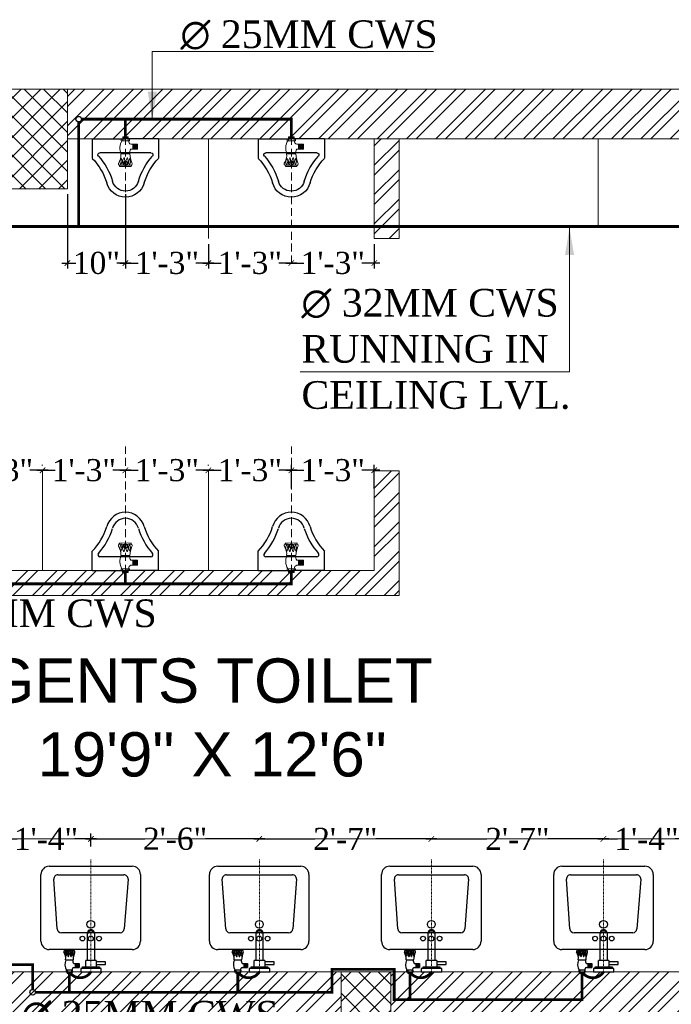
# Model space of a CAD drawing. Header units: inches. Extents: x 113025 to 158499, y 12149 to 30915.
# Tile 75 of 167: x 125739 to 125857, y 21437 to 21615. Entities that reach past the tile are written whole.
import ezdxf

# ---------------------------------------------------------------- set-up
doc = ezdxf.new("R2010")
doc.units = ezdxf.units.IN
doc.header["$MEASUREMENT"] = 0
doc.header["$PDMODE"] = 34
doc.linetypes.add('DASHED2', pattern=[0.375, 0.25, -0.125])
for name, color, linetype, lineweight in [('00-GRIDTEXT', 1, 'Continuous', 13), ('CENTER', 46, 'DASHED2', 9), ('KIT TEXT.', 5, 'Continuous', 5), ('PD_BRICK WALL_115', 134, 'Continuous', 30), ('PD_COLUMN', 2, 'Continuous', 60), ('PD_FIXTURE', 21, 'Continuous', 25), ('PD_HATCH', 45, 'Continuous', 9), ('PL. FICTURE', 4, 'Continuous', 25), ('PP-Domestic  Cold Water Supply', 5, 'Continuous', 25), ('PP-TEXT', 7, 'Continuous', 40), ('UAV', 140, 'Continuous', 5)]:
    doc.layers.add(name, color=color, linetype=linetype, lineweight=lineweight)
doc.layers.add('PD_025_TEXT', color=61, linetype='Continuous')
doc.layers.add('PP--DIM', color=7, linetype='Continuous')
doc.styles.add('ISO', font='isocp.shx', dxfattribs={"height": 250})
doc.styles.add('MtX_Times_New_Roman', font='times.ttf')
doc.styles.get("Standard").update_dxf_attribs({"font": 'arial.ttf', "height": 6})
doc.styles.add('style1', font='arial.ttf', dxfattribs={"height": 500})
doc.styles.add('TIMES NEW ROMAN', font='times.ttf')
doc.dimstyles.new('PP-DIM', dxfattribs={"dimtxt": 4, "dimasz": 1, "dimexe": 1, "dimexo": 1, "dimgap": 0.09, "dimtad": 0, "dimdec": 0, "dimzin": 0, "dimdsep": 46, "dimlunit": 4, "dimtxsty": 'TIMES NEW ROMAN', "dimblk": 'ARCHTICK', "dimcen": 0.09, "dimdle": 1, "dimclrd": 256, "dimclre": 256, "dimclrt": 256, "dimadec": 0, "dimazin": 0, "dimtfac": 1, "dimtdec": 4, "dimtofl": 0, "dimtmove": 1, "dimatfit": 3, "dimfxl": 1, "dimtolj": 1, "dimtzin": 0, "dimlwd": -1, "dimlwe": -1, "dimarcsym": 0})
pattern_1 = [(45, (26013.4692, 17879.387), (-2.65165043, 2.65165043), []), (45, (26015.237, 17879.387), (-2.65165043, 2.65165043), [])]
pattern_2 = [(45, (144327.2833, 25769.4912), (-1.767766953, 1.767766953), []), (135, (144327.2833, 25769.4912), (-1.767766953, -1.767766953), [])]

# ---------------------------------------------------------------- blocks, each defined once
blk = doc.blocks.new('LV')
at = {"color": 251}
for p, q in [((-254, 510.1), (254, 510.1)), ((-304.8, 50.8), (-304.8, 459.3)), ((-205.3, 127), (-226.3, 430.8)), ((-201, 458), (203.1, 458)), ((228.4, 430.6), (205.5, 126.8)), ((304.8, 459.3), (304.8, 50.8)), ((180.2, 103.5), (-180, 103.5)), ((254, 0), (-254, 0))]:
    blk.add_line(p, q, dxfattribs=at)
for centre, radius in [((0.4, 154.3), 23.6), ((-50.8, 67.2), 14.4), ((0, 67.2), 15.3), ((50.8, 67.2), 14.4)]:
    blk.add_circle(centre, radius, dxfattribs=at)
for centre, radius, start, end in [((-254, 459.3), 50.8, 90, 180), ((254, 459.3), 50.8, 0, 90), ((-201, 432.6), 25.4, 90, 184.20165), ((203.1, 432.6), 25.4, 355.41795, 90), ((-180, 128.9), 25.4, 184.20165, 270), ((180.2, 128.9), 25.4, 270, 355.41795), ((-254, 50.8), 50.8, 180, 270), ((254, 50.8), 50.8, 270, 0)]:
    blk.add_arc(centre, radius, start, end, dxfattribs=at)
blk = doc.blocks.new('A$C33087201')
at = {"color": 251}
for p, q in [((0, 289.6), (165, 289.6)), ((0, 289.6), (0, 193.2)), ((330, 289.6), (165, 289.6)), ((330, 289.6), (330, 193.2)), ((38.1, 220.9), (291.9, 220.9))]:
    blk.add_line(p, q, dxfattribs=at)
blk.add_circle((165, 168.2), 10.4, dxfattribs=at)
for centre, radius, start, end in [((38.1, 210.9), 10, 90, 221.8242), ((-215.7, -16.2), 330.6, 16.9059, 41.8242), ((545.7, -16.2), 330.6, 138.1758, 163.0941), ((291.9, 210.9), 10, 318.1758, 90), ((-215.7, -16.2), 300.6, 16.9059, 44.1446), ((545.7, -16.2), 300.6, 135.8554, 163.0941), ((164.8, 96.2), 96.2, 195.0681, 270.0943), ((164.8, 96.2), 66.2, 195.0681, 270.0943), ((165.2, 96.2), 66.2, 269.9057, 344.9319), ((165.2, 96.2), 96.2, 269.9057, 344.9319)]:
    blk.add_arc(centre, radius, start, end, dxfattribs=at)
blk = doc.blocks.new('A$C6E471120')
at = {"layer": 'KIT TEXT.', "color": 251, "char_height": 60.175, "attachment_point": 7, "style": 'ISO'}
for s, insert, width in [('\\pi300.49;{\\Fromans|c0;\\W0.8;WORK TABLE}', (-5067.8, -328.1, 488.6), 1050.284), ('\\pi325.49;{\\Fromans|c0;\\W0.8;WORK TABLE \\P\\pi370.19;WITH SINK}', (-834.1, -1717.7, 488.6), 1100.284), ('\\pi300.49;{\\Fromans|c0;\\W0.8;WORK TABLE}', (-5344.1, -1932.6, 488.6), 1050.284), ('\\pi300.49;{\\Fromans|c0;\\W0.8;WORK TABLE}', (-5344.1, -2682.9, 488.6), 1050.284), ('\\pi526.07;{\\Fromans|c0;\\W0.8; \\P\\pi263.59;CHEST FREEZER}', (-2320.9, -2768.6, 488.6), 1100.284), ('\\pi526.07;{\\Fromans|c0;\\W0.8; \\P\\pi263.59;CHEST FREEZER}', (-1182.6, -2768.6, 488.6), 1100.284)]:
    blk.add_mtext(s, dxfattribs=dict(at, insert=insert, width=width))
blk = doc.blocks.new('FIRST FLOOR PLAN 0')
at = {"layer": 'PD_HATCH', "lineweight": 5}
h = blk.add_hatch(dxfattribs=at)
h.set_pattern_fill('ANSI32', color=251, scale=10)
h.set_pattern_definition([(45, (-1110.15, -834.2493), (-2.65165, 2.65165), []), (45, (-1108.3824, -834.2493), (-2.65165, 2.65165), [])])
h.paths.add_polyline_path([(-1107, -791.5), (-1116, -791.5), (-1116, -873), (-1107, -873)])
h.paths.add_polyline_path([(-745.5, -939), (-915, -939), (-915, -948), (-745.5, -948)])
h.paths.add_polyline_path([(-561, -939), (-730.5, -939), (-730.5, -948), (-561, -948)])
h.paths.add_polyline_path([(-1107, -75), (-1116, -75), (-1116, -156.5), (-1107, -156.5)])
h.paths.add_polyline_path([(-1107, -171.5), (-1116, -171.5), (-1116, -311.5), (-1107, -311.5)])
h.paths.add_polyline_path([(-1107, -326.5), (-1116, -326.5), (-1116, -466.5), (-1107, -466.5)])
h.paths.add_polyline_path([(-1107, -481.5), (-1116, -481.5), (-1116, -621.5), (-1107, -621.5)])
h.paths.add_polyline_path([(-1107, -636.5), (-1116, -636.5), (-1116, -776.5), (-1107, -776.5)])
h.paths.add_polyline_path([(-15, 0), (-181.5, 0), (-181.5, -9), (-15, -9)])
h.paths.add_polyline_path([(-196.5, 0), (-361.5, 0), (-361.5, -9), (-196.5, -9)])
h.paths.add_polyline_path([(-376.5, 0), (-546, 0), (-546, -9), (-376.5, -9)])
h.paths.add_polyline_path([(-561, 0), (-730.5, 0), (-730.5, -9), (-561, -9)])
h.paths.add_polyline_path([(-930, 0), (-1041, 0), (-1041, -9), (-930, -9)])
h.paths.add_polyline_path([(-1056, 0), (-1116, 0), (-1116, -60), (-1107, -60), (-1107, -9), (-1056, -9)])
h.paths.add_polyline_path([(-1107, -888), (-1116, -888), (-1116, -948), (-1056, -948), (-1056, -939), (-1107, -939)])
h.paths.add_polyline_path([(-930, -939), (-1041, -939), (-1041, -948), (-930, -948)])
h.paths.add_polyline_path([(-521.25, -939), (-546, -939), (-546, -948), (-521.25, -948)])
h.paths.add_polyline_path([(-376.5, -939), (-401.25, -939), (-401.25, -948), (-376.5, -948)])
h.paths.add_polyline_path([(-339, -939), (-361.5, -939), (-361.5, -948), (-339, -948)])
h.paths.add_polyline_path([(-196.5, -939), (-219, -939), (-219, -948), (-196.5, -948)])
h.paths.add_polyline_path([(-159, -939), (-181.5, -939), (-181.5, -948), (-159, -948)])
h.paths.add_polyline_path([(-15, -939), (-39, -939), (-39, -948), (-15, -948)])
h.paths.add_polyline_path([(0, -930), (-9, -930)])
h.paths.add_polyline_path([(0, -791.5), (-9, -791.5), (-9, -930), (0, -930)])
h.paths.add_polyline_path([(0, -636.5), (-9, -636.5), (-9, -776.5), (0, -776.5)])
h.paths.add_polyline_path([(0, -326.5), (-9, -326.5), (-9, -621.5), (0, -621.5)])
h.paths.add_polyline_path([(0, -18), (-9, -18), (-9, -156.5), (0, -156.5)])
h.paths.add_polyline_path([(-18, -159.5), (-123, -159.5), (-123, -168.5), (-18, -168.5)])
h.paths.add_polyline_path([(-123, -171.5), (-132, -171.5), (-132, -249.5), (-123, -249.5)])
h.paths.add_polyline_path([(-132, -159.5), (-204, -159.5), (-204, -168.5), (-132, -168.5)])
h.paths.add_polyline_path([(-204, -171.5), (-213, -171.5), (-213, -249.5), (-204, -249.5)])
h.paths.add_polyline_path([(-213, -159.5), (-294, -159.5), (-294, -261.5), (-267, -261.5), (-267, -252.5), (-285, -252.5), (-285, -168.5), (-213, -168.5)])
h.paths.add_polyline_path([(-213, -252.5), (-231, -252.5), (-231, -261.5), (-213, -261.5)], flags=17)
h.paths.add_polyline_path([(-186, -252.5), (-204, -252.5), (-204, -261.5), (-186, -261.5)])
h.paths.add_polyline_path([(-132, -252.5), (-150, -252.5), (-150, -261.5), (-132, -261.5)])
h.paths.add_polyline_path([(-123, -261.5), (-132, -261.5), (-132, -324.5), (-123, -324.5)])
h.paths.add_polyline_path([(0, -310.5), (-9, -310.5), (-9, -311.5), (0, -311.5)])
h.paths.add_polyline_path([(0, -171.5), (-9, -171.5), (-9, -190.5), (0, -190.5)])
h.paths.add_polyline_path([(-878.25, -9), (-878.25, 0), (-915, 0), (-915, -9)])
h.paths.add_polyline_path([(-782.25, 0), (-782.25, -9), (-745.5, -9), (-745.5, 0)])
h = blk.add_hatch(dxfattribs=at)
h.set_pattern_fill('ANSI37', color=251, scale=20)
h.set_pattern_definition(pattern_2)
h.paths.add_polyline_path([(-181.5, 0), (-196.5, 0), (-196.5, -18), (-181.5, -18)])
h = blk.add_hatch(dxfattribs=at)
h.set_pattern_fill('ANSI32', color=251, scale=10)
h.set_pattern_definition(pattern_1)
h.paths.add_polyline_path([(-525, -9), (-531, -9), (-531, -45), (-525, -45)])
h.paths.add_polyline_path([(-525, -45), (-531, -45), (-531, -81), (-525, -81)])
h.paths.add_polyline_path([(-531, -81), (-531, -117), (-525, -117), (-525, -81)])
h.paths.add_polyline_path([(-525, -117), (-531, -117), (-531, -153), (-525, -153)])
h.paths.add_polyline_path([(-525, -153), (-531, -153), (-531, -189), (-525, -189)])
h.paths.add_polyline_path([(-525, -189), (-531, -189), (-531, -225), (-525, -225)])
h.paths.add_polyline_path([(-246, -9), (-255, -9), (-255, -98.5), (-259.5, -98.5), (-259.5, -103), (-255, -103), (-255, -113), (-246, -113)])
h.paths.add_polyline_path([(-327, -9), (-331.5, -9), (-331.5, -98.5), (-336, -98.5), (-336, -103), (-301.5, -103), (-301.5, -98.5), (-327, -98.5)])
h.paths.add_polyline_path([(-331.5, -27), (-334.5, -27), (-334.5, -31.5), (-331.5, -31.5)], flags=17)
h.paths.add_polyline_path([(-358.5, -27), (-361.5, -27), (-361.5, -18), (-366, -18), (-366, -27), (-376.5, -27), (-376.5, -31.5), (-358.5, -31.5)])
h.paths.add_polyline_path([(-412.5, -9), (-417, -9), (-417, -25), (-417, -31.5), (-412.5, -31.5), (-412.5, -27)])
h.paths.add_polyline_path([(-121.5, -9), (-126, -9), (-126, -27), (-121.5, -27)])
h = blk.add_hatch(dxfattribs=at)
h.set_pattern_fill('ANSI32', color=251, scale=10)
h.set_pattern_definition(pattern_1)
h.paths.add_polyline_path([(-193.5, -135.5), (-198, -135.5), (-198, -159.5), (-193.5, -159.5)])
h.paths.add_polyline_path([(-60, -121.87), (-69, -121.87), (-69, -159.5), (-64.5, -159.5), (-64.5, -126.37), (-60, -126.37)])
h.paths.add_polyline_path([(-9, -121.87), (-36, -121.87), (-36, -126.37), (-9, -126.37)])
h.paths.add_polyline_path([(-121.5, -69), (-126, -69), (-126, -87), (-246, -87), (-246, -91.5), (-121.5, -91.5)])
h = blk.add_hatch(dxfattribs=at)
h.set_pattern_fill('ANSI37', color=251, scale=20)
h.set_pattern_definition(pattern_2)
h.paths.add_polyline_path([(-123, -171.5), (-123, -159.5), (-132, -159.5), (-132, -171.5)])
h.paths.add_polyline_path([(-204, -171.5), (-204, -159.5), (-213, -159.5), (-213, -171.5)])
h.paths.add_polyline_path([(-204, -261.5), (-204, -249.5), (-213, -249.5), (-213, -261.5)])
h.paths.add_polyline_path([(-123, -249.5), (-132, -249.5), (-132, -261.5), (-123, -261.5)])
at = {"layer": 'PD_BRICK WALL_115', "color": 251, "lineweight": 5}
for p, q in [((0, 0), (-782.25, 0)), ((-15, -9), (-181.51, -9)), ((-126, -9), (-126, -27)), ((-121.5, -9), (-121.5, -27)), ((-126, -27), (-121.5, -27)), ((-126, -87), (-126, -69)), ((-126, -69), (-121.5, -69)), ((-121.5, -91.5), (-121.5, -69)), ((-246, -87), (-126, -87)), ((-246, -91.5), (-121.5, -91.5)), ((-18, -159.5), (-213, -159.5))]:
    blk.add_line(p, q, dxfattribs=at)
at = {"layer": 'PD_COLUMN', "color": 251, "lineweight": 5}
for points in [[(-181.5, -18), (-196.5, -18), (-196.5, 0), (-181.5, 0)], [(-123, -171.5), (-123, -159.5), (-132, -159.5), (-132, -171.5)]]:
    blk.add_lwpolyline(points, close=True, dxfattribs=at)
at = {"layer": 'PD_FIXTURE', "color": 251, "lineweight": 5, "ltscale": 12}
for p, q in [((-156, -9), (-156, -27)), ((-186, -87), (-186, -69)), ((-156, -87), (-156, -69)), ((-69, -135.5), (-193.5, -135.5))]:
    blk.add_line(p, q, dxfattribs=at)
blk.add_lwpolyline([(-121.5, -9), (-85.5, -9), (-85.5, -25), (-121.5, -25)], close=True, dxfattribs=at)
at = {"layer": '00-GRIDTEXT', "color": 251, "xscale": 0.03937007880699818, "yscale": 0.03937007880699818, "zscale": 0.03937007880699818}
blk.add_blockref('A$C6E471120', (-540, -9), dxfattribs=at)
at = {"layer": 'PD_FIXTURE', "color": 251, "ltscale": 12}
for name, p, xscale, yscale, zscale in [('A$C33087201', (-165, -19.53), -0.03636363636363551, 0.03636363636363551, 0.03636363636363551), ('A$C33087201', (-135, -19.53), -0.03636363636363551, 0.03636363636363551, 0.03636363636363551), ('LV', (-177.28, -155.5), 0.0295236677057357, 0.0295236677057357, 0.0295236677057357), ('LV', (-146.81, -155.5), 0.0295236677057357, 0.0295236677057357, 0.0295236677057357), ('LV', (-115.69, -155.5), 0.0295236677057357, 0.0295236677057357, 0.0295236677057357), ('LV', (-84.56, -155.5), 0.0295236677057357, 0.0295236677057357, 0.0295236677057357)]:
    blk.add_blockref(name, p, dxfattribs=dict(at, xscale=xscale, yscale=yscale, zscale=zscale))
at = {"layer": 'PD_FIXTURE', "color": 251, "ltscale": 12, "xscale": 0.03636363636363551, "yscale": 0.03636363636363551, "zscale": 0.03636363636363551, "rotation": 180}
for p in [(-165, -76.47), (-135, -76.47)]:
    blk.add_blockref('A$C33087201', p, dxfattribs=at)
at = {"layer": 'PD_025_TEXT', "color": 251, "char_height": 8, "width": 128.4952, "attachment_point": 1, "style": 'style1'}
for s, insert in [('\\pi21.817; LADIES TOILET\\P\\pi38.63;16\'7" X 18\'', (-489.92, -54.62)), ('\\pi38.106;H. TOILET\\P\\pi44.447;6\' X 7\'5"', (-361.31, -54.62)), ('\\pi24.294;GENTS TOILET\\P\\pi33.538;19\'9" X 12\'6"', (-220.45, -102.88))]:
    blk.add_mtext(s, dxfattribs=dict(at, insert=insert))
at = {"layer": 'PD_025_TEXT', "color": 251, "insert": (-376.91, -148.03), "char_height": 6, "width": 137.3386, "attachment_point": 1}
blk.add_mtext('\\pi51.834;+10" LVL', dxfattribs=at)
blk = doc.blocks.new('URINAL AV-PP')
at = {"layer": 'CENTER', "ltscale": 5}
blk.add_line((0, 0.33), (0, -19.61), dxfattribs=at)
at = {"layer": 'UAV'}
for p, q in [((-0.66, -0.29), (-0.66, 0)), ((-0.66, 0), (0.63, 0)), ((-0.44, 0.33), (-0.44, 0)), ((0.44, 0.33), (-0.44, 0.33)), ((0.44, 0.27), (-0.44, 0.27)), ((0.44, 0.22), (-0.44, 0.22)), ((0.44, 0.16), (-0.44, 0.16)), ((0.44, 0.11), (-0.44, 0.11)), ((0.44, 0.06), (-0.44, 0.06)), ((-0.44, 0), (-0.44, -0.29)), ((0, 0.33), (0, 0)), ((0.44, 0), (0.44, 0.33)), ((0.63, 0), (0.63, -0.29)), ((0.63, -0.29), (-0.66, -0.29)), ((0.44, 0), (0.44, -0.29)), ((0.85, -0.83), (1.91, -0.83)), ((1.15, -1.62), (1.15, -0.83)), ((1.2, -1.62), (1.2, -0.83)), ((1.25, -1.62), (1.25, -0.83)), ((1.31, -1.62), (1.31, -0.83)), ((1.36, -1.62), (1.36, -0.83)), ((1.42, -1.62), (1.42, -0.83)), ((1.47, -1.62), (1.47, -0.83)), ((1.53, -1.62), (1.53, -0.83)), ((1.58, -1.62), (1.58, -0.83)), ((1.64, -1.62), (1.64, -0.83)), ((1.69, -1.62), (1.69, -0.83)), ((1.75, -1.62), (1.75, -0.83)), ((1.8, -1.62), (1.8, -0.83)), ((1.86, -1.62), (1.86, -0.83)), ((1.91, -1.62), (1.91, -0.83)), ((-0.75, -2.36), (0.72, -2.36)), ((0.85, -1.62), (1.91, -1.62)), ((-0.94, -4.35), (0.89, -4.36))]:
    blk.add_line(p, q, dxfattribs=at)
for centre, radius, start, end in [((1.3, -1.43), 2.19, 148.4203, 205.0044), ((0.95, -0.41), 0.434, 163.4815, 256.4871), ((-2.89, -2.61), 2.16, 325.4641, 6.6805), ((-0.04, -3.63), 0.833, 137.2334, 212.3378), ((-1.79, -3.48), 1.21, 339.5193, 19.7037), ((0.92, -3.72), 1.38, 149.002, 179.3727), ((-0.22, -3.03), 0.0444, 22.3068, 157.6932), ((-1.74, -3.47), 1.63, 344.6565, 16.3906), ((1.44, -3.72), 1.38, 149.002, 179.3727), ((0.3, -3.03), 0.0444, 22.3068, 157.6932), ((-1.22, -3.47), 1.63, 344.6565, 16.3906), ((1.36, -3.63), 0.833, 137.2334, 212.3378), ((1.83, -2.28), 1.18, 146.0106, 183.9414), ((5.19, -2.14), 4.48, 182.7872, 201.6775), ((-0.4, -3.47), 1.21, 339.5193, 19.7037), ((-0.85, -3.93), 0.281, 160.0867, 238.5665), ((-0.04, -21.41), 17.27, 86.6913, 93.1887), ((-1.62, -4.45), 0.684, 8.4516, 24.808), ((-0.99, -3.85), 0.344, 317.3015, 350.6653), ((0.56, -3.69), 1.02, 180.5091, 203.3313), ((-0.49, -3.77), 0.353, 290.2975, 337.3492), ((1.08, -3.69), 1.02, 180.5091, 203.3313), ((0.03, -3.77), 0.353, 290.2975, 337.3492), ((0.4, -3.84), 0.344, 317.3015, 350.6653), ((0.46, -4.08), 0.504, 327.1624, 350.0789), ((0.81, -3.95), 0.263, 303.5384, 36.0533)]:
    blk.add_arc(centre, radius, start, end, dxfattribs=at)
blk = doc.blocks.new('PP-SINGLE TAP BASIN')
at = {"layer": 'CENTER', "linetype": 'DASHED2'}
blk.add_line((457.2, 0), (0, 0), dxfattribs=at)
at = {"layer": 'PL. FICTURE', "color": 4}
for p, q in [((-6.8, 78.4), (-6.8, 96.4)), ((5.8, 96.4), (-6.8, 96.4)), ((-6.8, 87.4), (0, 87.4)), ((-5.6, 96.4), (-5.6, 78.4)), ((-4.5, 96.4), (-4.5, 78.4)), ((-3.4, 96.4), (-3.4, 78.4)), ((-2.3, 96.4), (-2.3, 78.4)), ((-1.1, 96.4), (-1.1, 78.4)), ((0, 101), (0, 74.4)), ((5.9, 101), (0, 101)), ((5.9, 74.4), (5.9, 101)), ((48.4, 102.8), (48.4, 72.7)), ((89.4, 106.7), (89.4, 69.2)), ((0, 78.4), (-6.8, 78.4)), ((5.9, 78.4), (-6.8, 78.4)), ((0, 74.4), (5.9, 74.4)), ((17.1, 69.9), (17.1, 48.2)), ((33.2, 63.9), (17.1, 63.9)), ((33.2, 61.9), (17.1, 61.9)), ((33.2, 60), (17.1, 60)), ((33.2, 58), (17.1, 58)), ((33.2, 56), (17.1, 56)), ((33.2, 54.1), (17.1, 54.1)), ((33.2, 52.1), (17.1, 52.1)), ((33.2, 50.1), (17.1, 50.1)), ((33.2, 50.1), (17.1, 50.1)), ((33.2, 48.2), (17.1, 48.2)), ((33.2, 70), (33.2, 48.2))]:
    blk.add_line(p, q, dxfattribs=at)
at = {"layer": 'PL. FICTURE'}
for p, q in [((20.4, 21.2), (45.4, 21.2)), ((45.4, -21.2), (45.4, 21.2)), ((154.8, 15.2), (45.4, 15.2)), ((45.4, -21.2), (20.4, -21.2)), ((45.4, -15.2), (154.8, -15.2))]:
    blk.add_line(p, q, dxfattribs=at)
at = {"layer": 'PL. FICTURE', "linetype": 'Continuous'}
blk.add_lwpolyline([(0, 41.7), (0, -41.7), (13.1, -41.7), (13.1, 41.7)], close=True, dxfattribs=at)
at = {"layer": 'PL. FICTURE'}
for points in [[(13.1, 34.2), (20.4, 34.2), (20.4, -34.2), (13.1, -34.2)], [(39.4, -21.2), (29.4, -21.2), (29.4, -59.4), (39.4, -59.4)]]:
    blk.add_lwpolyline(points, close=True, dxfattribs=at)
at = {"layer": 'PL. FICTURE', "color": 4}
for centre, radius, start, end in [((29.4, 60.7), 45, 64.9956, 121.5797), ((53.5, 146.8), 44.3, 263.3195, 304.5359), ((62.1, 91.8), 0.911, 112.3068, 247.6932), ((62.1, 81.1), 0.911, 112.3068, 247.6932), ((76.3, 68.5), 28.2, 90.6273, 120.998), ((71.2, 123.1), 33.5, 253.6094, 285.3435), ((76.3, 57.8), 28.2, 90.6273, 120.998), ((71.2, 112.4), 33.5, 253.6094, 285.3435), ((74.6, 88.1), 17.1, 57.6622, 132.7666), ((71.4, 124.1), 24.9, 250.2963, 290.4807), ((75.8, 75.8), 20.9, 66.6687, 89.4909), ((75.8, 65.1), 20.9, 66.6687, 89.4909), ((80.6, 104.9), 5.77, 31.4335, 109.9133), ((78.9, 107.8), 7.06, 279.3347, 312.6985), ((77.3, 97.5), 7.26, 292.6508, 339.7025), ((77.3, 86.8), 7.26, 292.6508, 339.7025), ((439.5, 88.1), 354.5, 176.8113, 183.3087), ((91.4, 120.6), 14, 245.192, 261.5484), ((8.4, 67.9), 8.91, 13.5129, 106.5185), ((46.7, 49.8), 24.3, 86.0586, 123.9894), ((43.9, -19.2), 92, 68.3225, 87.2128), ((74.5, 59.5), 17.1, 57.6622, 132.7666), ((71.3, 95.5), 24.9, 250.2963, 290.4807), ((81.1, 70.7), 5.39, 233.9467, 326.4616), ((78.8, 79.2), 7.06, 279.3347, 312.6985), ((83.8, 77.9), 10.3, 279.9211, 302.8376)]:
    blk.add_arc(centre, radius, start, end, dxfattribs=at)
at = {"layer": 'PL. FICTURE'}
for radius in [15.2, 15.2, 11]:
    blk.add_arc((154.8, 0), radius, 270, 90, dxfattribs=at)
blk = doc.blocks.new('_ArchTick')
at = {"color": 0, "linetype": 'ByBlock', "const_width": 0.15}
blk.add_lwpolyline([(-0.5, -0.5), (0.5, 0.5)], dxfattribs=at)
blk = doc.blocks.new('*D662')
at = {"layer": 'Defpoints', "color": 0, "transparency": 16777216}
for p in [(125747.32, 21584.6), (125757.82, 21584.6), (125757.82, 21571.17)]:
    blk.add_point(p, dxfattribs=at)
at = {"layer": 'PP--DIM', "ltscale": 12, "transparency": 16777216}
for p, q in [((125747.32, 21583.6), (125747.32, 21570.17)), ((125757.82, 21583.6), (125757.82, 21570.17)), ((125746.32, 21571.17), (125748.86, 21571.17)), ((125758.82, 21571.17), (125756.28, 21571.17))]:
    blk.add_line(p, q, dxfattribs=at)
at = {"layer": 'PP--DIM', "transparency": 16777216, "rotation": 180}
blk.add_blockref('_ArchTick', (125747.32, 21571.17), dxfattribs=at)
at = {"layer": 'PP--DIM', "transparency": 16777216}
blk.add_blockref('_ArchTick', (125757.82, 21571.17), dxfattribs=at)
at = {"layer": 'PP--DIM', "transparency": 16777216, "insert": (125752.57, 21571.17), "char_height": 4, "attachment_point": 5, "style": 'TIMES NEW ROMAN'}
blk.add_mtext('\\A1;10"', dxfattribs=at)
blk = doc.blocks.new('*D663')
at = {"layer": 'Defpoints', "color": 0, "transparency": 16777216}
for p in [(125757.82, 21584.6), (125772.82, 21575.6), (125772.82, 21571.17)]:
    blk.add_point(p, dxfattribs=at)
at = {"layer": 'PP--DIM', "ltscale": 12, "transparency": 16777216}
for p, q in [((125757.82, 21583.6), (125757.82, 21570.17)), ((125772.82, 21574.6), (125772.82, 21570.17)), ((125756.82, 21571.17), (125760.1, 21571.17)), ((125773.82, 21571.17), (125770.54, 21571.17))]:
    blk.add_line(p, q, dxfattribs=at)
at = {"layer": 'PP--DIM', "transparency": 16777216, "rotation": 180}
blk.add_blockref('_ArchTick', (125757.82, 21571.17), dxfattribs=at)
at = {"layer": 'PP--DIM', "transparency": 16777216}
blk.add_blockref('_ArchTick', (125772.82, 21571.17), dxfattribs=at)
at = {"layer": 'PP--DIM', "transparency": 16777216, "insert": (125765.32, 21571.17), "char_height": 4, "attachment_point": 5, "style": 'TIMES NEW ROMAN'}
blk.add_mtext('\\A1;1\'-3"', dxfattribs=at)
blk = doc.blocks.new('*D664')
at = {"layer": 'Defpoints', "color": 0, "transparency": 16777216}
for p in [(125772.82, 21575.6), (125787.82, 21571.17), (125787.82, 21571.17)]:
    blk.add_point(p, dxfattribs=at)
at = {"layer": 'PP--DIM', "ltscale": 12, "transparency": 16777216}
for p, q in [((125772.82, 21574.6), (125772.82, 21570.17)), ((125771.82, 21571.17), (125775.1, 21571.17)), ((125788.82, 21571.17), (125785.54, 21571.17)), ((125787.82, 21570.17), (125787.82, 21570.17))]:
    blk.add_line(p, q, dxfattribs=at)
at = {"layer": 'PP--DIM', "transparency": 16777216, "rotation": 180}
blk.add_blockref('_ArchTick', (125772.82, 21571.17), dxfattribs=at)
at = {"layer": 'PP--DIM', "transparency": 16777216}
blk.add_blockref('_ArchTick', (125787.82, 21571.17), dxfattribs=at)
at = {"layer": 'PP--DIM', "transparency": 16777216, "insert": (125780.32, 21571.17), "char_height": 4, "attachment_point": 5, "style": 'TIMES NEW ROMAN'}
blk.add_mtext('\\A1;1\'-3"', dxfattribs=at)
blk = doc.blocks.new('*D665')
at = {"layer": 'Defpoints', "color": 0, "transparency": 16777216}
for p in [(125802.82, 21575.6), (125787.82, 21571.17), (125802.82, 21571.17)]:
    blk.add_point(p, dxfattribs=at)
at = {"layer": 'PP--DIM', "ltscale": 12, "transparency": 16777216}
for p, q in [((125802.82, 21574.6), (125802.82, 21570.17)), ((125787.82, 21572.17), (125787.82, 21572.17)), ((125786.82, 21571.17), (125790.1, 21571.17)), ((125803.82, 21571.17), (125800.54, 21571.17))]:
    blk.add_line(p, q, dxfattribs=at)
at = {"layer": 'PP--DIM', "transparency": 16777216, "rotation": 180}
blk.add_blockref('_ArchTick', (125787.82, 21571.17), dxfattribs=at)
at = {"layer": 'PP--DIM', "transparency": 16777216}
blk.add_blockref('_ArchTick', (125802.82, 21571.17), dxfattribs=at)
at = {"layer": 'PP--DIM', "transparency": 16777216, "insert": (125795.32, 21571.17), "char_height": 4, "attachment_point": 5, "style": 'TIMES NEW ROMAN'}
blk.add_mtext('\\A1;1\'-3"', dxfattribs=at)
blk = doc.blocks.new('*D666')
at = {"layer": 'Defpoints', "color": 0, "transparency": 16777216}
for p in [(125751.58, 21467.1), (125735.32, 21464.71), (125751.58, 21464.71)]:
    blk.add_point(p, dxfattribs=at)
at = {"layer": 'PP--DIM', "ltscale": 12, "transparency": 16777216}
for p, q in [((125734.32, 21467.1), (125738.23, 21467.1)), ((125735.32, 21465.71), (125735.32, 21468.1)), ((125752.58, 21467.1), (125748.67, 21467.1)), ((125751.58, 21465.71), (125751.58, 21468.1))]:
    blk.add_line(p, q, dxfattribs=at)
at = {"layer": 'PP--DIM', "transparency": 16777216, "rotation": 180}
blk.add_blockref('_ArchTick', (125735.32, 21467.1), dxfattribs=at)
at = {"layer": 'PP--DIM', "transparency": 16777216}
blk.add_blockref('_ArchTick', (125751.58, 21467.1), dxfattribs=at)
at = {"layer": 'PP--DIM', "transparency": 16777216, "insert": (125743.45, 21467.1), "char_height": 4, "attachment_point": 5, "style": 'TIMES NEW ROMAN'}
blk.add_mtext('\\A1;1\'-4"', dxfattribs=at)
blk = doc.blocks.new('*D667')
at = {"layer": 'Defpoints', "color": 0, "transparency": 16777216}
for p in [(125782.02, 21467.1), (125782.02, 21467.1), (125751.58, 21464.71)]:
    blk.add_point(p, dxfattribs=at)
at = {"layer": 'PP--DIM', "ltscale": 12, "transparency": 16777216}
for p, q in [((125750.58, 21467.1), (125761.3, 21467.1)), ((125751.58, 21465.71), (125751.58, 21468.1)), ((125783.02, 21467.1), (125772.3, 21467.1)), ((125782.02, 21468.1), (125782.02, 21468.1))]:
    blk.add_line(p, q, dxfattribs=at)
at = {"layer": 'PP--DIM', "transparency": 16777216, "rotation": 180}
blk.add_blockref('_ArchTick', (125751.58, 21467.1), dxfattribs=at)
at = {"layer": 'PP--DIM', "transparency": 16777216}
blk.add_blockref('_ArchTick', (125782.02, 21467.1), dxfattribs=at)
at = {"layer": 'PP--DIM', "transparency": 16777216, "insert": (125766.8, 21467.1), "char_height": 4, "attachment_point": 5, "style": 'TIMES NEW ROMAN'}
blk.add_mtext('\\A1;2\'-6"', dxfattribs=at)
blk = doc.blocks.new('*D668')
at = {"layer": 'Defpoints', "color": 0, "transparency": 16777216}
for p in [(125782.02, 21467.1), (125813.14, 21467.1), (125813.14, 21467.1)]:
    blk.add_point(p, dxfattribs=at)
at = {"layer": 'PP--DIM', "ltscale": 12, "transparency": 16777216}
for p, q in [((125781.02, 21467.1), (125792.08, 21467.1)), ((125782.02, 21468.1), (125782.02, 21468.1)), ((125814.14, 21467.1), (125803.08, 21467.1)), ((125813.14, 21468.1), (125813.14, 21468.1))]:
    blk.add_line(p, q, dxfattribs=at)
at = {"layer": 'PP--DIM', "transparency": 16777216, "rotation": 180}
blk.add_blockref('_ArchTick', (125782.02, 21467.1), dxfattribs=at)
at = {"layer": 'PP--DIM', "transparency": 16777216}
blk.add_blockref('_ArchTick', (125813.14, 21467.1), dxfattribs=at)
at = {"layer": 'PP--DIM', "transparency": 16777216, "insert": (125797.58, 21467.1), "char_height": 4, "attachment_point": 5, "style": 'TIMES NEW ROMAN'}
blk.add_mtext('\\A1;2\'-7"', dxfattribs=at)
blk = doc.blocks.new('*D669')
at = {"layer": 'Defpoints', "color": 0, "transparency": 16777216}
for p in [(125813.14, 21467.1), (125844.26, 21467.1), (125844.26, 21467.1)]:
    blk.add_point(p, dxfattribs=at)
at = {"layer": 'PP--DIM', "ltscale": 12, "transparency": 16777216}
for p, q in [((125812.14, 21467.1), (125823.2, 21467.1)), ((125813.14, 21468.1), (125813.14, 21468.1)), ((125845.26, 21467.1), (125834.21, 21467.1)), ((125844.26, 21468.1), (125844.26, 21468.1))]:
    blk.add_line(p, q, dxfattribs=at)
at = {"layer": 'PP--DIM', "transparency": 16777216, "rotation": 180}
blk.add_blockref('_ArchTick', (125813.14, 21467.1), dxfattribs=at)
at = {"layer": 'PP--DIM', "transparency": 16777216}
blk.add_blockref('_ArchTick', (125844.26, 21467.1), dxfattribs=at)
at = {"layer": 'PP--DIM', "transparency": 16777216, "insert": (125828.7, 21467.1), "char_height": 4, "attachment_point": 5, "style": 'TIMES NEW ROMAN'}
blk.add_mtext('\\A1;2\'-7"', dxfattribs=at)
blk = doc.blocks.new('*D670')
at = {"layer": 'Defpoints', "color": 0, "transparency": 16777216}
for p in [(125844.26, 21467.1), (125859.82, 21467.1), (125859.82, 21467.1)]:
    blk.add_point(p, dxfattribs=at)
at = {"layer": 'PP--DIM', "ltscale": 12, "transparency": 16777216}
for p, q in [((125843.26, 21467.1), (125846.82, 21467.1)), ((125844.26, 21468.1), (125844.26, 21468.1)), ((125860.82, 21467.1), (125857.26, 21467.1)), ((125859.82, 21468.1), (125859.82, 21468.1))]:
    blk.add_line(p, q, dxfattribs=at)
at = {"layer": 'PP--DIM', "transparency": 16777216, "rotation": 180}
blk.add_blockref('_ArchTick', (125844.26, 21467.1), dxfattribs=at)
at = {"layer": 'PP--DIM', "transparency": 16777216}
blk.add_blockref('_ArchTick', (125859.82, 21467.1), dxfattribs=at)
at = {"layer": 'PP--DIM', "transparency": 16777216, "insert": (125852.04, 21467.1), "char_height": 4, "attachment_point": 5, "style": 'TIMES NEW ROMAN'}
blk.add_mtext('\\A1;1\'-4"', dxfattribs=at)
blk = doc.blocks.new('*D683')
at = {"layer": 'Defpoints', "color": 0, "transparency": 16777216}
for p in [(125787.82, 21533.72), (125787.82, 21529.4), (125802.82, 21529.4)]:
    blk.add_point(p, dxfattribs=at)
at = {"layer": 'PP--DIM', "ltscale": 12, "transparency": 16777216}
for p, q in [((125787.82, 21530.4), (125787.82, 21534.72)), ((125802.82, 21530.4), (125802.82, 21534.72)), ((125786.82, 21533.72), (125790.1, 21533.72)), ((125803.82, 21533.72), (125800.54, 21533.72))]:
    blk.add_line(p, q, dxfattribs=at)
at = {"layer": 'PP--DIM', "transparency": 16777216, "rotation": 180}
blk.add_blockref('_ArchTick', (125787.82, 21533.72), dxfattribs=at)
at = {"layer": 'PP--DIM', "transparency": 16777216}
blk.add_blockref('_ArchTick', (125802.82, 21533.72), dxfattribs=at)
at = {"layer": 'PP--DIM', "transparency": 16777216, "insert": (125795.32, 21533.72), "char_height": 4, "attachment_point": 5, "style": 'TIMES NEW ROMAN'}
blk.add_mtext('\\A1;1\'-3"', dxfattribs=at)
blk = doc.blocks.new('*D684')
at = {"layer": 'Defpoints', "color": 0, "transparency": 16777216}
for p in [(125772.82, 21533.72), (125772.82, 21533.6), (125787.82, 21529.4)]:
    blk.add_point(p, dxfattribs=at)
at = {"layer": 'PP--DIM', "ltscale": 12, "transparency": 16777216}
for p, q in [((125772.82, 21534.6), (125772.82, 21534.72)), ((125787.82, 21530.4), (125787.82, 21534.72)), ((125771.82, 21533.72), (125775.1, 21533.72)), ((125788.82, 21533.72), (125785.54, 21533.72))]:
    blk.add_line(p, q, dxfattribs=at)
at = {"layer": 'PP--DIM', "transparency": 16777216, "rotation": 180}
blk.add_blockref('_ArchTick', (125772.82, 21533.72), dxfattribs=at)
at = {"layer": 'PP--DIM', "transparency": 16777216}
blk.add_blockref('_ArchTick', (125787.82, 21533.72), dxfattribs=at)
at = {"layer": 'PP--DIM', "transparency": 16777216, "insert": (125780.32, 21533.72), "char_height": 4, "attachment_point": 5, "style": 'TIMES NEW ROMAN'}
blk.add_mtext('\\A1;1\'-3"', dxfattribs=at)
blk = doc.blocks.new('*D685')
at = {"layer": 'Defpoints', "color": 0, "transparency": 16777216}
for p in [(125757.81, 21533.72), (125757.81, 21533.72), (125772.82, 21533.6)]:
    blk.add_point(p, dxfattribs=at)
at = {"layer": 'PP--DIM', "ltscale": 12, "transparency": 16777216}
for p, q in [((125757.81, 21534.72), (125757.81, 21534.72)), ((125772.82, 21534.6), (125772.82, 21534.72)), ((125756.81, 21533.72), (125760.09, 21533.72)), ((125773.82, 21533.72), (125770.54, 21533.72))]:
    blk.add_line(p, q, dxfattribs=at)
at = {"layer": 'PP--DIM', "transparency": 16777216, "rotation": 180}
blk.add_blockref('_ArchTick', (125757.81, 21533.72), dxfattribs=at)
at = {"layer": 'PP--DIM', "transparency": 16777216}
blk.add_blockref('_ArchTick', (125772.82, 21533.72), dxfattribs=at)
at = {"layer": 'PP--DIM', "transparency": 16777216, "insert": (125765.31, 21533.72), "char_height": 4, "attachment_point": 5, "style": 'TIMES NEW ROMAN'}
blk.add_mtext('\\A1;1\'-3"', dxfattribs=at)
blk = doc.blocks.new('*D686')
at = {"layer": 'Defpoints', "color": 0, "transparency": 16777216}
for p in [(125742.82, 21533.72), (125742.82, 21533.6), (125757.81, 21533.72)]:
    blk.add_point(p, dxfattribs=at)
at = {"layer": 'PP--DIM', "ltscale": 12, "transparency": 16777216}
for p, q in [((125742.82, 21534.6), (125742.82, 21534.72)), ((125757.81, 21534.72), (125757.81, 21534.72)), ((125741.82, 21533.72), (125745.09, 21533.72)), ((125758.81, 21533.72), (125755.54, 21533.72))]:
    blk.add_line(p, q, dxfattribs=at)
at = {"layer": 'PP--DIM', "transparency": 16777216, "rotation": 180}
blk.add_blockref('_ArchTick', (125742.82, 21533.72), dxfattribs=at)
at = {"layer": 'PP--DIM', "transparency": 16777216}
blk.add_blockref('_ArchTick', (125757.81, 21533.72), dxfattribs=at)
at = {"layer": 'PP--DIM', "transparency": 16777216, "insert": (125750.31, 21533.72), "char_height": 4, "attachment_point": 5, "style": 'TIMES NEW ROMAN'}
blk.add_mtext('\\A1;1\'-3"', dxfattribs=at)
blk = doc.blocks.new('*D687')
at = {"layer": 'Defpoints', "color": 0, "transparency": 16777216}
for p in [(125727.81, 21533.72), (125727.81, 21533.72), (125742.82, 21533.6)]:
    blk.add_point(p, dxfattribs=at)
at = {"layer": 'PP--DIM', "ltscale": 12, "transparency": 16777216}
for p, q in [((125727.81, 21534.72), (125727.81, 21534.72)), ((125742.82, 21534.6), (125742.82, 21534.72)), ((125726.81, 21533.72), (125730.09, 21533.72)), ((125743.82, 21533.72), (125740.54, 21533.72))]:
    blk.add_line(p, q, dxfattribs=at)
at = {"layer": 'PP--DIM', "transparency": 16777216, "rotation": 180}
blk.add_blockref('_ArchTick', (125727.81, 21533.72), dxfattribs=at)
at = {"layer": 'PP--DIM', "transparency": 16777216}
blk.add_blockref('_ArchTick', (125742.82, 21533.72), dxfattribs=at)
at = {"layer": 'PP--DIM', "transparency": 16777216, "insert": (125735.31, 21533.72), "char_height": 4, "attachment_point": 5, "style": 'TIMES NEW ROMAN'}
blk.add_mtext('\\A1;1\'-3"', dxfattribs=at)

msp = doc.modelspace()

# ---------------------------------------------------------------- linework, layer by layer
at = {"layer": 'PP-Domestic  Cold Water Supply', "const_width": 0.5}
for points in [[(125749.37, 21577.78), (125749.37, 21596.68)], [(125749.87, 21597.18), (125787.82, 21597.18), (125787.82, 21593.98)], [(125757.8, 21593.98), (125757.8, 21597.18)], [(125606.93, 21577.78), (125922.31, 21577.78)], [(125691.39, 21513.19), (125787.8, 21513.19), (125787.8, 21515.6)], [(125757.81, 21515.54), (125757.81, 21513.19)], [(125690.89, 21512.69), (125690.89, 21444.38), (125741.05, 21444.38), (125741.05, 21439.89)], [(125747.68, 21443.1), (125747.68, 21439.39)], [(125778.14, 21443.1), (125778.14, 21439.39)], [(125809.27, 21443.1), (125809.27, 21438.06)]]:
    msp.add_lwpolyline(points, dxfattribs=at)
at = {"layer": 'PP-Domestic  Cold Water Supply'}
msp.add_lwpolyline([(125741.55, 21439.39, 0.5, 0.5, 0), (125795.16, 21439.39, 0.5, 0.5, 0), (125795.16, 21443.53, 0.5, 0.5, 0), (125806.42, 21443.53, 0.5, 0.5, 0), (125806.42, 21438.06, 0.5, 0.5, 0), (125840.39, 21438.06, 0.5, 0.5, 0), (125840.39, 21443.1, 0.5, 0.5, 0)], format="xyseb", dxfattribs=at)
at = {"layer": 'PP-Domestic  Cold Water Supply', "const_width": 0.5}
for points in [[(125751.58, 21443.1, -0.551517), (125747.69, 21443.05)], [(125782.05, 21443.1, -0.551517), (125778.16, 21443.05)], [(125813.17, 21443.1, -0.551517), (125809.28, 21443.05)], [(125844.3, 21443.1, -0.551517), (125840.41, 21443.05)]]:
    msp.add_lwpolyline(points, format="xyb", dxfattribs=at)
at = {"layer": 'PP-Domestic  Cold Water Supply'}
for centre in [(125749.37, 21597.18), (125741.05, 21439.39)]:
    msp.add_circle(centre, 0.5, dxfattribs=at)

# ---------------------------------------------------------------- block references
at = {"color": 251}
msp.add_blockref('FIRST FLOOR PLAN 0', (125928.82, 21602.6), dxfattribs=at)
at = {"layer": 'PL. FICTURE', "xscale": 1.1436951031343, "yscale": 1.1436951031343, "zscale": 1.1436951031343}
for p in [(125757.82, 21593.6), (125787.82, 21593.6)]:
    msp.add_blockref('URINAL AV-PP', p, dxfattribs=at)
at = {"layer": 'PL. FICTURE'}
for name, p, xscale, yscale, zscale, rotation in [('URINAL AV-PP', (125757.81, 21515.6), -1.1436951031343, 1.1436951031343, 1.1436951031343, 180.000000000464), ('URINAL AV-PP', (125787.82, 21515.6), -1.1436951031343, 1.1436951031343, 1.1436951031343, 180.000000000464), ('PP-SINGLE TAP BASIN', (125751.58, 21443.1), 0.0445516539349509, 0.0445516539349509, 0.0445516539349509, 89.99999999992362), ('PP-SINGLE TAP BASIN', (125782.05, 21443.1), 0.0445516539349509, 0.0445516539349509, 0.0445516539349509, 89.99999999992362), ('PP-SINGLE TAP BASIN', (125813.17, 21443.1), 0.0445516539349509, 0.0445516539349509, 0.0445516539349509, 89.99999999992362), ('PP-SINGLE TAP BASIN', (125844.3, 21443.1), 0.0445516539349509, 0.0445516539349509, 0.0445516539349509, 89.99999999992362)]:
    msp.add_blockref(name, p, dxfattribs=dict(at, xscale=xscale, yscale=yscale, zscale=zscale, rotation=rotation))

# ---------------------------------------------------------------- texts
at = {"layer": 'PP-TEXT', "style": 'MtX_Times_New_Roman'}
for p in [(125767.76, 21610.03), (125716.94, 21505.38), (125738.98, 21432.82)]:
    msp.add_text('∅ 25MM CWS ', height=5, dxfattribs=at).set_placement(p)
at = {"layer": 'PP-TEXT', "insert": (125789.64, 21566.5), "char_height": 5, "width": 51.683, "attachment_point": 1, "style": 'MtX_Times_New_Roman'}
msp.add_mtext('∅ 32MM CWS RUNNING IN CEILING LVL. ', dxfattribs=at)

# ---------------------------------------------------------------- dimensions: what is measured, and where the dimension line sits
at = {"layer": 'PP--DIM', "ltscale": 12}
dim = msp.add_linear_dim(base=(125757.8191, 21571.174), p1=(125747.3195, 21584.6031), p2=(125757.8191, 21584.6031), dimstyle='PP-DIM', override={"dimblk": 'ArchTick'}, dxfattribs=at)
dim.commit()
dim.dimension.update_dxf_attribs({"geometry": '*D662', "text_midpoint": (125752.5693, 21571.174), "dimtype": 160})
for base, p1, p2, picture, middle in [((125772.82, 21571.17), (125757.82, 21584.6), (125772.82, 21575.6), '*D663', (125765.32, 21571.17)), ((125787.82, 21571.17), (125772.82, 21575.6), (125787.82, 21571.17), '*D664', (125780.32, 21571.17)), ((125802.82, 21571.17), (125787.82, 21571.17), (125802.82, 21575.6), '*D665', (125795.32, 21571.17)), ((125727.81, 21533.72), (125742.82, 21533.6), (125727.81, 21533.72), '*D687', (125735.31, 21533.72)), ((125742.82, 21533.72), (125757.81, 21533.72), (125742.82, 21533.6), '*D686', (125750.31, 21533.72)), ((125757.81, 21533.72), (125772.82, 21533.6), (125757.81, 21533.72), '*D685', (125765.31, 21533.72)), ((125772.82, 21533.72), (125787.82, 21529.4), (125772.82, 21533.6), '*D684', (125780.32, 21533.72)), ((125787.82, 21533.72), (125802.82, 21529.4), (125787.82, 21529.4), '*D683', (125795.32, 21533.72)), ((125751.58, 21467.1), (125735.32, 21464.71), (125751.58, 21464.71), '*D666', (125743.45, 21467.1)), ((125782.02, 21467.1), (125751.58, 21464.71), (125782.02, 21467.1), '*D667', (125766.8, 21467.1)), ((125813.14, 21467.1), (125782.02, 21467.1), (125813.14, 21467.1), '*D668', (125797.58, 21467.1)), ((125844.26, 21467.1), (125813.14, 21467.1), (125844.26, 21467.1), '*D669', (125828.7, 21467.1)), ((125859.82, 21467.1), (125844.26, 21467.1), (125859.82, 21467.1), '*D670', (125852.04, 21467.1))]:
    dim = msp.add_linear_dim(base=base, p1=p1, p2=p2, dimstyle='PP-DIM', override={"dimblk": 'ArchTick'}, dxfattribs=at)
    dim.commit()
    dim.dimension.update_dxf_attribs({"geometry": picture, "text_midpoint": middle})

# ---------------------------------------------------------------- leaders
at = {"layer": 'PP-TEXT', "lineweight": 70, "ltscale": 12}
for points in [[(125762.67, 21597.14), (125762.67, 21609.43), (125813.51, 21609.43)], [(125838.13, 21577.6), (125838.13, 21551.51), (125789.43, 21551.51)]]:
    msp.add_leader(points, dimstyle='PP-DIM', override={"dimtxt": 8.5, "dimasz": 5, "dimcen": 0, "dimtfac": 12, "dimtdec": 1, "dimfxl": 7, "dimfxlon": 1, "dimlwd": 18, "dimarcsym": 1}, dxfattribs=at)

doc.saveas('drawing.dxf')
